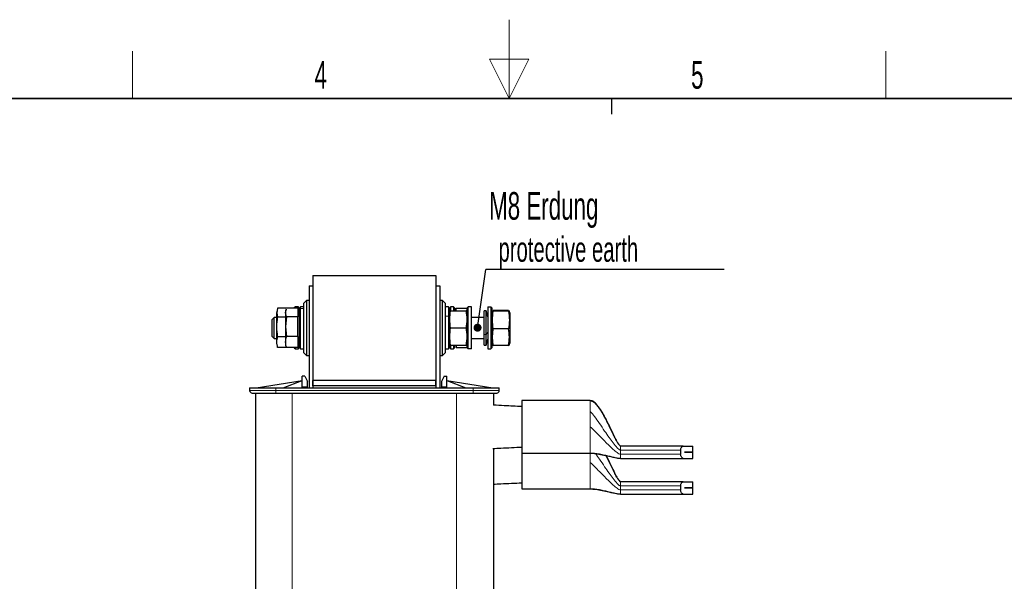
# Model space of a CAD drawing. Header units: millimetres. Extents: x 5 to 418, y 2 to 292.
# Tile 23 of 24: x 155 to 280, y 221 to 292. Entities that reach past the tile are written whole.
import ezdxf

# ---------------------------------------------------------------- set-up
doc = ezdxf.new("R2010")
doc.units = ezdxf.units.MM
doc.layers.add('SLD-0', color=7, linetype='Continuous')
doc.styles.add('SLDTEXTSTYLE0', font='TXT', dxfattribs={"width": 0.605})
doc.dimstyles.new('SLDDIMSTYLE1', dxfattribs={"dimtxt": 0.18, "dimasz": 1.016, "dimexe": 0, "dimexo": 0.0625, "dimgap": 0, "dimtad": 0, "dimtih": 1, "dimtoh": 1, "dimdec": 0, "dimrnd": 1e-09, "dimzin": 0, "dimdsep": 46, "dimtxsty": 'Standard', "dimblk1": 'DOT', "dimblk2": 'DOT', "dimsah": 1, "dimcen": 0.09, "dimadec": 0, "dimazin": 0, "dimtfac": 1.016, "dimtdec": 0, "dimtofl": 0, "dimtmove": 0, "dimatfit": 3, "dimldrblk": 'DOT', "dimfxl": 1, "dimfrac": 2, "dimtolj": 1, "dimtzin": 0, "dimarcsym": 0})

# ---------------------------------------------------------------- blocks, each defined once
blk = doc.blocks.new('SW_NOTE_0_15')
at = {"layer": 'SLD-0', "color": 0}
blk.add_line((30.24, 0), (0, 0), dxfattribs=at)
at = {"layer": 'SLD-0', "color": 0, "attachment_point": 1, "style": 'SLDTEXTSTYLE0'}
for s, insert, char_height in [('M8 Erdung', (0.44, 9.83), 3.5), ('protective earth', (1.63, 4.17), 3.175)]:
    blk.add_mtext(s, dxfattribs=dict(at, insert=insert, char_height=char_height))
blk = doc.blocks.new('_Dot')
at = {"color": 0, "linetype": 'ByBlock', "lineweight": -2}
blk.add_line((-0.5, 0), (-1, 0), dxfattribs=at)
at = {"color": 0, "linetype": 'ByBlock', "const_width": 0.5}
blk.add_lwpolyline([(-0.25, 0, 1), (0.25, 0, 1)], format="xyb", close=True, dxfattribs=at)

msp = doc.modelspace()

# ---------------------------------------------------------------- linework, layer by layer
at = {"color": 7, "linetype": 'Continuous', "lineweight": 25}
for p, q in [((192.1163, 260.0682), (207.7163, 260.0682)), ((192.1163, 260.0682), (192.1163, 246.7348)), ((207.7163, 260.0682), (207.7163, 246.7348)), ((191.6163, 258.7348), (191.6163, 245.8182)), ((191.6163, 258.7348), (192.1163, 258.7348)), ((192.1163, 258.7348), (192.1163, 245.8182)), ((207.7163, 258.7348), (208.2163, 258.7348)), ((207.7163, 258.7348), (207.7163, 245.8182)), ((208.2163, 258.7348), (208.2163, 245.8182)), ((189.8829, 256.0682), (189.7496, 255.9348)), ((190.2829, 256.0682), (189.8829, 256.0682)), ((189.8829, 255.8945), (189.8829, 256.0682)), ((190.2829, 255.4168), (190.2829, 256.0682)), ((190.5496, 256.0682), (190.4163, 255.9348)), ((190.9496, 256.0682), (190.5496, 256.0682)), ((190.5496, 255.891), (190.5496, 256.0682)), ((191.2829, 256.9015), (190.9496, 256.5682)), ((190.9496, 250.2348), (190.9496, 256.5682)), ((191.6163, 256.9015), (191.2829, 256.9015)), ((191.2829, 256.9015), (191.2829, 249.9015)), ((208.5496, 256.9015), (208.2163, 256.9015)), ((208.8829, 256.5682), (208.5496, 256.9015)), ((208.5496, 255.9544), (208.5496, 256.9015)), ((208.5496, 249.9015), (208.5496, 255.9544)), ((208.8829, 256.5682), (208.8829, 255.7113)), ((209.2829, 256.0682), (208.8829, 256.0682)), ((209.4163, 255.9348), (209.2829, 256.0682)), ((209.2829, 256.0682), (209.2829, 254.903)), ((209.9496, 256.0682), (209.5496, 256.0682)), ((209.5496, 256.0682), (209.5496, 255.5935)), ((210.0829, 255.9348), (209.9496, 256.0682)), ((209.9496, 256.0682), (209.9496, 255.5682)), ((211.6829, 255.9348), (211.8163, 256.0682)), ((211.8163, 250.7348), (211.8163, 256.0682)), ((212.2163, 256.0682), (211.8163, 256.0682)), ((212.2163, 250.7348), (212.2163, 256.0682)), ((214.2829, 256.0682), (214.6829, 256.0682)), ((214.2829, 256.0682), (214.2829, 250.7348)), ((214.6829, 256.0682), (214.6829, 250.7348)), ((214.8163, 255.9348), (214.6829, 256.0682)), ((187.2053, 254.7348), (186.9496, 254.4792)), ((187.4829, 254.7348), (187.2053, 254.7348)), ((187.2053, 252.0682), (187.2053, 254.7348)), ((187.6139, 255.8235), (187.4829, 255.3348)), ((187.4829, 255.3348), (187.4829, 255.133)), ((187.4829, 255.133), (187.4829, 251.4682)), ((187.6353, 255.8985), (187.5455, 255.342)), ((187.5455, 255.342), (187.6353, 254.7855)), ((189.5973, 255.8985), (187.6353, 255.8985)), ((188.6496, 254.7855), (187.6353, 254.7855)), ((188.7344, 255.8011), (188.6496, 255.5682)), ((188.6496, 255.3626), (188.749, 255.7958)), ((188.6496, 255.5682), (188.6496, 255.3626)), ((188.7716, 254.8307), (188.6496, 255.3626)), ((188.6496, 255.3626), (188.6496, 253.5842)), ((188.7716, 254.8307), (188.6496, 253.5842)), ((190.2163, 255.8945), (188.7716, 255.8945)), ((190.2163, 254.8307), (188.7716, 254.8307)), ((189.7496, 255.8945), (189.7496, 255.9348)), ((190.2163, 255.8945), (190.2163, 254.8307)), ((190.4163, 255.3398), (190.2163, 255.4553)), ((190.2163, 252.3377), (190.2163, 254.8307)), ((190.4163, 255.7348), (190.2829, 255.7348)), ((190.4163, 255.7665), (190.4163, 255.9348)), ((190.4163, 250.8682), (190.4163, 255.7665)), ((190.5496, 250.7348), (190.5496, 255.891)), ((208.8829, 255.7113), (208.8829, 250.2348)), ((209.2829, 254.903), (209.2829, 250.7348)), ((209.4163, 255.9348), (209.4163, 254.8279)), ((209.5496, 255.7348), (209.4163, 255.7348)), ((209.4788, 255.5682), (209.4163, 255.3348)), ((209.4163, 254.8279), (209.4163, 250.8682)), ((209.5686, 255.5682), (211.5306, 255.5682)), ((210.0829, 255.9348), (210.0829, 255.5682)), ((210.2829, 255.8953), (211.6829, 255.8953)), ((210.2829, 255.5682), (210.2829, 255.8953)), ((211.6204, 255.5682), (211.5306, 255.5682)), ((211.6829, 255.3348), (211.6204, 255.5682)), ((211.6829, 250.8682), (211.6829, 255.9348)), ((213.8163, 254.7348), (212.2163, 254.7348)), ((214.0829, 255.5682), (213.8163, 255.5682)), ((213.8163, 252.5716), (213.8163, 255.5682)), ((214.2829, 254.8015), (214.0829, 255.5682)), ((214.0829, 252.5716), (214.0829, 255.5682)), ((214.8163, 255.9348), (214.8163, 250.8682)), ((214.8796, 255.5711), (214.8163, 255.3348)), ((216.9306, 255.6145), (214.9686, 255.6145)), ((216.9306, 255.5186), (214.9686, 255.5186)), ((217.0829, 255.3348), (217.0196, 255.5711)), ((217.0829, 255.3348), (217.0829, 253.3274)), ((186.9496, 252.3238), (186.9496, 254.4792)), ((188.6496, 253.5842), (188.7716, 252.3377)), ((188.6496, 253.5842), (188.6496, 251.6231)), ((186.9496, 252.3238), (187.2053, 252.0682)), ((188.6496, 252.2886), (187.6353, 252.2886)), ((190.2163, 252.3377), (188.7716, 252.3377)), ((190.2163, 252.3377), (190.2163, 250.9086)), ((209.5686, 253.4015), (211.5306, 253.4015)), ((213.8163, 251.2348), (213.8163, 252.5716)), ((214.0829, 251.2348), (214.0829, 252.5716)), ((214.8788, 252.2471), (214.9686, 253.3056)), ((214.9686, 251.1885), (214.8788, 252.2471)), ((216.9306, 253.3056), (214.9686, 253.3056)), ((217.0829, 253.3274), (217.0829, 251.4682)), ((187.2053, 252.0682), (187.4829, 252.0682)), ((187.4829, 251.4682), (187.6138, 250.9797)), ((187.6228, 250.9821), (187.6353, 250.9046)), ((188.6496, 251.6231), (188.6496, 251.2348)), ((188.6496, 251.2348), (188.7344, 251.0019)), ((188.749, 251.0072), (188.7716, 250.9086)), ((190.2163, 251.3477), (190.4163, 251.4632)), ((190.2829, 250.7348), (190.2829, 251.3862)), ((190.2829, 251.0682), (190.4163, 251.0682)), ((209.4163, 251.4682), (209.4788, 251.2348)), ((209.4163, 251.0682), (209.5496, 251.0682)), ((209.5496, 251.1939), (209.5496, 250.7348)), ((209.5686, 251.2348), (211.5306, 251.2348)), ((209.9496, 251.2348), (209.9496, 250.7348)), ((210.0829, 251.2348), (210.0829, 250.8682)), ((210.2829, 251.2348), (210.2829, 250.9077)), ((211.6204, 251.2348), (211.5306, 251.2348)), ((211.6829, 251.4682), (211.6204, 251.2348)), ((212.2163, 252.0682), (213.8163, 252.0682)), ((213.8163, 251.2348), (214.0829, 251.2348)), ((214.0829, 251.2348), (214.2829, 252.0015)), ((214.8163, 251.4682), (214.8796, 251.2319)), ((214.8847, 251.2333), (214.9686, 251.1885)), ((216.9306, 251.1885), (214.9686, 251.1885)), ((216.9306, 251.1885), (217.0145, 251.2333)), ((217.0196, 251.2319), (217.0829, 251.4682)), ((189.5973, 250.9046), (187.6353, 250.9046)), ((190.2163, 250.9086), (188.7716, 250.9086)), ((189.7496, 250.8682), (189.7496, 250.9086)), ((189.7496, 250.8682), (189.8829, 250.7348)), ((189.8829, 250.7348), (189.8829, 250.9086)), ((189.8829, 250.7348), (190.2829, 250.7348)), ((190.4163, 250.8682), (190.5496, 250.7348)), ((190.5496, 250.7348), (190.9496, 250.7348)), ((190.9496, 250.2348), (191.2829, 249.9015)), ((191.2829, 249.9015), (191.6163, 249.9015)), ((208.2163, 249.9015), (208.5496, 249.9015)), ((208.5496, 249.9015), (208.8829, 250.2348)), ((208.8829, 250.7348), (209.2829, 250.7348)), ((209.2829, 250.7348), (209.4163, 250.8682)), ((209.5496, 250.7348), (209.9496, 250.7348)), ((209.9496, 250.7348), (210.0829, 250.8682)), ((210.2829, 250.9077), (211.6829, 250.9077)), ((211.6829, 250.8682), (211.8163, 250.7348)), ((212.2163, 250.7348), (211.8163, 250.7348)), ((214.2829, 250.7348), (214.6829, 250.7348)), ((214.8163, 250.8682), (214.6829, 250.7348)), ((190.7496, 245.9348), (190.7496, 247.2682)), ((191.0829, 247.2682), (190.7496, 247.2682)), ((191.0829, 247.2682), (191.4163, 246.6015)), ((208.7496, 247.2682), (208.4163, 246.6015)), ((208.7496, 247.2682), (209.0829, 247.2682)), ((209.0829, 245.9348), (209.0829, 247.2682)), ((184.9163, 245.8182), (190.7496, 246.7515)), ((188.3247, 245.8182), (190.7496, 246.7515)), ((191.4163, 245.9348), (191.4163, 246.6015)), ((207.7163, 246.7348), (192.1163, 246.7348)), ((192.1163, 246.0682), (192.1163, 246.7348)), ((207.7163, 246.0682), (192.1163, 246.0682)), ((192.1163, 246.0682), (192.1163, 245.8182)), ((207.7163, 246.0682), (207.7163, 246.7348)), ((207.7163, 246.0682), (207.7163, 245.8182)), ((208.4163, 246.6015), (208.4163, 245.9348)), ((209.0829, 246.7515), (211.5078, 245.8182)), ((209.0829, 246.7515), (214.9163, 245.8182)), ((184.0829, 245.8182), (184.0829, 245.4848)), ((184.0829, 245.8182), (187.4163, 245.8182)), ((184.8329, 245.1515), (184.8329, 206.9848)), ((184.8329, 245.1515), (189.4996, 245.1515)), ((187.4163, 245.8182), (212.4163, 245.8182)), ((189.4996, 245.1515), (210.3329, 245.1515)), ((190.7496, 245.8182), (190.7496, 245.9348)), ((191.4163, 245.8182), (191.4163, 245.9348)), ((208.4163, 245.9348), (208.4163, 245.8182)), ((209.0829, 245.8182), (209.0829, 245.9348)), ((210.3329, 245.1515), (214.9996, 245.1515)), ((212.4163, 245.8182), (215.7496, 245.8182)), ((214.9996, 245.1515), (214.9996, 243.608)), ((215.7496, 245.4848), (215.7496, 245.8182)), ((227.2829, 244.1957), (218.6163, 244.1957)), ((218.6163, 244.1957), (218.6163, 237.5291)), ((214.9996, 238.1175), (214.9996, 206.9848)), ((218.6163, 237.5291), (227.2829, 237.5291)), ((218.6163, 237.5291), (218.6163, 232.9987)), ((239.0811, 238.4291), (231.1163, 238.4291)), ((238.7381, 237.9068), (238.7381, 237.3846)), ((239.0811, 238.4291), (240.2829, 238.4291)), ((239.2326, 237.6441), (239.2326, 237.6474)), ((239.2326, 237.6474), (240.2829, 237.6474)), ((240.2829, 237.6441), (239.2326, 237.6441)), ((240.2829, 237.6474), (240.2829, 238.4291)), ((240.2829, 236.8624), (240.2829, 237.6441)), ((231.1163, 236.8624), (239.0811, 236.8624)), ((239.0811, 236.8624), (240.2829, 236.8624)), ((239.0811, 233.8987), (231.1163, 233.8987)), ((239.0811, 233.8987), (240.2829, 233.8987)), ((240.2829, 233.1171), (240.2829, 233.8987)), ((218.6163, 232.9987), (227.2829, 232.9987)), ((231.1163, 232.3321), (239.0811, 232.3321)), ((238.7381, 233.3765), (238.7381, 232.8543)), ((239.0811, 232.3321), (240.2829, 232.3321)), ((239.2326, 233.1137), (239.2326, 233.1171)), ((239.2326, 233.1171), (240.2829, 233.1171)), ((240.2829, 233.1137), (239.2326, 233.1137)), ((240.2829, 232.3321), (240.2829, 233.1137))]:
    msp.add_line(p, q, dxfattribs=at)
at = {"color": 7, "linetype": 'Continuous', "lineweight": 18}
for p, q in [((187.4829, 255.133), (187.5455, 255.342)), ((190.4163, 255.7665), (190.5496, 255.891)), ((190.9496, 255.891), (190.5496, 255.891)), ((208.8829, 254.903), (209.2829, 254.903)), ((209.4163, 254.8279), (209.2829, 254.903)), ((209.4163, 255.0758), (209.5686, 255.5682)), ((214.0829, 252.5716), (213.8163, 252.5716)), ((214.2829, 252.8652), (214.0829, 252.5716)), ((214.8163, 252.3714), (214.8788, 252.2471)), ((217.0829, 253.3274), (216.9306, 253.3056)), ((189.5983, 250.9086), (189.5973, 250.9046)), ((184.0829, 245.4848), (187.4163, 245.4848)), ((187.4163, 245.4848), (187.4163, 245.8182)), ((187.4163, 245.4848), (187.4163, 245.1515)), ((212.4163, 245.4848), (187.4163, 245.4848)), ((189.4996, 245.1515), (189.4996, 206.9848)), ((191.4163, 245.9348), (190.7496, 245.9348)), ((208.4163, 245.9348), (209.0829, 245.9348)), ((210.3329, 245.1515), (210.3329, 206.9848)), ((212.4163, 245.8182), (212.4163, 245.4848)), ((212.4163, 245.4848), (212.4163, 245.1515)), ((212.4163, 245.4848), (215.7496, 245.4848)), ((227.2829, 244.1891), (227.2829, 244.1957)), ((227.2829, 242.6593), (227.2829, 242.8217)), ((227.2829, 237.5291), (227.2829, 237.5356)), ((231.1163, 238.0809), (231.1163, 237.9068)), ((231.1163, 237.9068), (231.1163, 237.3846)), ((231.1163, 237.9068), (238.7381, 237.9068)), ((238.7381, 237.3846), (231.1163, 237.3846)), ((231.1163, 233.5506), (231.1163, 233.3765)), ((227.2829, 232.9987), (227.2829, 233.0053)), ((231.1163, 233.3765), (231.1163, 232.8543)), ((231.1163, 233.3765), (238.7381, 233.3765)), ((238.7381, 232.8543), (231.1163, 232.8543))]:
    msp.add_line(p, q, dxfattribs=at)
at = {"color": 7, "linetype": 'Continuous', "lineweight": 25}
for centre, start, end in [((184.4163, 245.4848), 180, 270), ((215.4163, 245.4848), 270, 0)]:
    msp.add_arc(centre, 0.3333, start, end, dxfattribs=at)
for points, knots in [([(187.6353, 252.2886), (187.5904, 252.7047), (187.5006, 253.537), (187.5904, 254.3694), (187.6353, 254.7855)], [0, 0, 0, 0, 0.4999949, 1, 1, 1, 1]), ([(209.4789, 255.5682), (209.4789, 255.5682), (209.449, 255.5682), (209.5088, 255.5682), (209.5686, 255.5682)], [0, 0, 0, 0, 0.00174644, 1, 1, 1, 1]), ([(209.5686, 253.4015), (209.5237, 253.7626), (209.4339, 254.4848), (209.5237, 255.2071), (209.5686, 255.5682)], [0, 0, 0, 0, 0.4999949, 1, 1, 1, 1]), ([(211.5306, 255.5682), (211.5755, 255.2071), (211.6653, 254.4848), (211.5755, 253.7626), (211.5306, 253.4015)], [0, 0, 0, 0, 0.499994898, 1, 1, 1, 1]), ([(214.9686, 255.5186), (214.9106, 255.5346), (214.8487, 255.5517), (214.8826, 255.5687), (214.8847, 255.5698)], [0, 0, 0, 0, 0.9379251, 1, 1, 1, 1]), ([(214.9686, 253.3056), (214.9237, 253.6745), (214.8339, 254.4121), (214.9237, 255.1498), (214.9686, 255.5186)], [0, 0, 0, 0, 0.499994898, 1, 1, 1, 1]), ([(217.0145, 255.5698), (217.0166, 255.5687), (217.0505, 255.5517), (216.9886, 255.5346), (216.9306, 255.5186)], [0, 0, 0, 0, 0.06205574, 1, 1, 1, 1]), ([(216.9306, 255.5186), (216.9755, 255.1498), (217.0653, 254.4121), (216.9755, 253.6745), (216.9306, 253.3056)], [0, 0, 0, 0, 0.4999949, 1, 1, 1, 1]), ([(187.6353, 250.9046), (187.5904, 251.1352), (187.5006, 251.5966), (187.5904, 252.0579), (187.6353, 252.2886)], [0, 0, 0, 0, 0.499994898, 1, 1, 1, 1]), ([(188.6496, 251.6231), (188.6633, 251.8041), (188.6814, 252.0438), (188.7538, 252.2798), (188.7716, 252.3377)], [0, 0, 0, 0, 0.754676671, 1, 1, 1, 1]), ([(209.5686, 251.2348), (209.5237, 251.596), (209.4339, 252.3182), (209.5237, 253.0404), (209.5686, 253.4015)], [0, 0, 0, 0, 0.499994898, 1, 1, 1, 1]), ([(211.5306, 253.4015), (211.5755, 253.0404), (211.6653, 252.3182), (211.5755, 251.596), (211.5306, 251.2348)], [0, 0, 0, 0, 0.4999949, 1, 1, 1, 1]), ([(216.9306, 251.1885), (216.9756, 251.542), (217.0653, 252.2477), (216.9755, 252.9534), (216.9306, 253.3056)], [0, 0, 0, 0, 0.50087292, 1, 1, 1, 1]), ([(188.7716, 250.9086), (188.7692, 250.916), (188.6945, 251.1515), (188.6717, 251.3911), (188.6496, 251.6231)], [0, 0, 0, 0, 0.03148504, 1, 1, 1, 1]), ([(209.4789, 251.2348), (209.4789, 251.2348), (209.449, 251.2348), (209.5088, 251.2348), (209.5686, 251.2348)], [0, 0, 0, 0, 0.00174644, 1, 1, 1, 1]), ([(184.4163, 245.1515), (184.4563, 245.1515), (184.518, 245.1515), (184.8921, 245.1515), (185.2793, 245.1515), (185.7599, 245.1515), (186.4583, 245.1515), (187.0389, 245.1515), (187.4163, 245.1515)], [0, 0, 0, 0, 0.23945684, 0.36836066, 0.5, 0.63163934, 0.76054316, 1, 1, 1, 1]), ([(212.4163, 245.1515), (212.7937, 245.1515), (213.3742, 245.1515), (214.0726, 245.1515), (214.5533, 245.1515), (214.9405, 245.1515), (215.3145, 245.1515), (215.3762, 245.1515), (215.4163, 245.1515)], [0, 0, 0, 0, 0.23945684, 0.36836066, 0.5, 0.63163934, 0.76054316, 1, 1, 1, 1]), ([(218.6163, 243.4268), (217.8687, 243.4635), (216.662, 243.5227), (215.4578, 243.5845), (214.9996, 243.608)], [0, 0, 0, 0, 0.619476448, 1, 1, 1, 1]), ([(230.6429, 239.0312), (230.5648, 239.1802), (230.4043, 239.4864), (230.069, 240.1913), (229.691, 240.9957), (229.2317, 241.922), (228.7614, 242.7835), (228.2743, 243.5359), (227.8094, 243.9935), (227.5135, 244.1669), (227.3579, 244.1863), (227.2829, 244.1957)], [0, 0, 0, 0, 0.07998968, 0.16428733, 0.37276412, 0.50266348, 0.6559568, 0.8399676, 0.92611225, 0.96441437, 1, 1, 1, 1]), ([(227.2829, 244.1891), (227.4206, 244.1467), (227.7225, 244.0536), (228.1329, 243.6106), (228.5794, 242.9959), (229.0428, 242.1966), (229.5326, 241.2481), (230.0021, 240.2771), (230.4302, 239.398), (230.7472, 238.8088), (230.9558, 238.521), (231.0468, 238.452), (231.0816, 238.4332), (231.1054, 238.4304), (231.1163, 238.4291)], [0, 0, 0, 0, 0.07811529, 0.17123727, 0.278784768, 0.418332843, 0.562986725, 0.720544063, 0.855780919, 0.952985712, 0.985558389, 0.991326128, 0.996058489, 1, 1, 1, 1]), ([(214.9467, 238.1148), (215.2837, 238.1323), (216.5061, 238.1956), (217.7299, 238.2551), (218.6163, 238.2982)], [0, 0, 0, 0, 0.27572858, 1, 1, 1, 1]), ([(227.2829, 237.5291), (227.5122, 237.5132), (228.021, 237.4781), (228.807, 237.3182), (229.6904, 237.1327), (230.4573, 236.9405), (230.952, 236.8819), (231.1163, 236.8624)], [0, 0, 0, 0, 0.17687044, 0.39242473, 0.61652172, 0.87268792, 1, 1, 1, 1]), ([(238.7381, 237.9068), (238.7412, 237.9579), (238.7476, 238.06), (238.795, 238.1977), (238.8653, 238.3142), (238.9642, 238.408), (239.0396, 238.4216), (239.0811, 238.4291)], [0, 0, 0, 0, 0.17005021, 0.33957853, 0.52173559, 0.73639901, 1, 1, 1, 1]), ([(239.0811, 236.8624), (239.0343, 236.8719), (238.9453, 236.89), (238.8346, 237.0149), (238.764, 237.1698), (238.7397, 237.2978), (238.7383, 237.3703), (238.7381, 237.3846)], [0, 0, 0, 0, 0.29649618, 0.56392629, 0.75741285, 0.9519866, 1, 1, 1, 1]), ([(229.2668, 237.2183), (229.3503, 237.0598), (229.6105, 236.5659), (230.0013, 235.7456), (230.4303, 234.8679), (230.7472, 234.2784), (230.9558, 233.9907), (231.0468, 233.9217), (231.0816, 233.9029), (231.1054, 233.9), (231.1163, 233.8987)], [0, 0, 0, 0, 0.14548091, 0.45356252, 0.71799951, 0.90807005, 0.97176143, 0.98303944, 0.99229292, 1, 1, 1, 1]), ([(230.6429, 234.5008), (230.5648, 234.6499), (230.4044, 234.956), (230.0687, 235.6608), (229.7153, 236.4201), (229.418, 237.0093), (229.3182, 237.2072)], [0, 0, 0, 0, 0.16727336, 0.34355548, 0.77951936, 1, 1, 1, 1]), ([(214.9996, 233.593), (215.319, 233.6092), (216.5238, 233.6701), (217.7299, 233.7273), (218.6163, 233.7694)], [0, 0, 0, 0, 0.26512539, 1, 1, 1, 1]), ([(238.7381, 233.3765), (238.7412, 233.4276), (238.7476, 233.5296), (238.795, 233.6674), (238.8653, 233.7839), (238.9642, 233.8776), (239.0396, 233.8912), (239.0811, 233.8987)], [0, 0, 0, 0, 0.17005021, 0.33957853, 0.52173559, 0.73639901, 1, 1, 1, 1]), ([(227.2829, 232.9987), (227.5122, 232.9829), (228.021, 232.9477), (228.807, 232.7879), (229.6904, 232.6023), (230.4573, 232.4102), (230.952, 232.3515), (231.1163, 232.3321)], [0, 0, 0, 0, 0.17687044, 0.39242473, 0.61652172, 0.87268792, 1, 1, 1, 1]), ([(239.0811, 232.3321), (239.0343, 232.3415), (238.9453, 232.3596), (238.8346, 232.4846), (238.764, 232.6394), (238.7397, 232.7675), (238.7383, 232.8399), (238.7381, 232.8543)], [0, 0, 0, 0, 0.29649618, 0.56392629, 0.75741285, 0.9519866, 1, 1, 1, 1])]:
    msp.add_open_spline(points, degree=3, knots=knots, dxfattribs=at)
at = {"color": 7, "linetype": 'Continuous', "lineweight": 18}
for points in [[(227.2829, 242.8217), (227.2829, 243.0104), (227.2829, 243.3877), (227.2829, 243.804), (227.2829, 244.0968), (227.2829, 244.1584), (227.2829, 244.1891)], [(227.2829, 240.8624), (227.2829, 241.1807), (227.2829, 241.8174), (227.2829, 242.3787), (227.2829, 242.6593)], [(227.2829, 237.5356), (227.2829, 237.5602), (227.2829, 237.6093), (227.2829, 237.8298), (227.2829, 238.1493), (227.2829, 238.5671), (227.2829, 239.0657), (227.2829, 239.628), (227.2829, 240.2341), (227.2829, 240.653), (227.2829, 240.8624)], [(231.1163, 238.4291), (231.1163, 238.4243), (231.1163, 238.4147), (231.1163, 238.3392), (231.1163, 238.2278), (231.1163, 238.1299), (231.1163, 238.0809)], [(231.1163, 237.3846), (231.1163, 237.3162), (231.1163, 237.1793), (231.1163, 237.0067), (231.1163, 236.8859), (231.1163, 236.8702), (231.1163, 236.8624)], [(227.2829, 233.0053), (227.2829, 233.0299), (227.2829, 233.079), (227.2829, 233.2995), (227.2829, 233.6189), (227.2829, 234.0368), (227.2829, 234.5353), (227.2829, 235.0977), (227.2829, 235.7037), (227.2829, 236.1226), (227.2829, 236.3321)], [(231.1163, 233.8987), (231.1163, 233.8939), (231.1163, 233.8844), (231.1163, 233.8089), (231.1163, 233.6975), (231.1163, 233.5996), (231.1163, 233.5506)], [(231.1163, 232.8543), (231.1163, 232.7858), (231.1163, 232.649), (231.1163, 232.4764), (231.1163, 232.3556), (231.1163, 232.3399), (231.1163, 232.3321)]]:
    msp.add_open_spline(points, degree=3, dxfattribs=at)
for points, knots in [([(231.1163, 237.9068), (231.0995, 237.9088), (231.0618, 237.9134), (230.9896, 237.9487), (230.8546, 238.0441), (230.5676, 238.333), (230.1593, 238.8466), (229.6424, 239.5571), (229.0642, 240.3886), (228.4511, 241.2736), (227.8564, 242.126), (227.4597, 242.6072), (227.2829, 242.8217)], [0, 0, 0, 0, 0.007604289, 0.017055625, 0.036235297, 0.08381523, 0.205897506, 0.344583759, 0.499077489, 0.687083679, 0.860557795, 1, 1, 1, 1]), ([(231.1163, 237.3846), (231.0845, 237.3892), (231.0097, 237.3999), (230.8634, 237.474), (230.5765, 237.6629), (230.1697, 238.0132), (229.654, 238.4979), (229.0777, 239.0718), (228.4647, 239.6951), (227.8646, 240.3107), (227.4626, 240.692), (227.2829, 240.8624)], [0, 0, 0, 0, 0.01764864, 0.04159276, 0.092259, 0.21716993, 0.35598693, 0.50887296, 0.6934476, 0.86296873, 1, 1, 1, 1]), ([(231.1163, 236.8624), (231.096, 236.863), (231.0506, 236.8642), (230.9803, 236.8719), (230.851, 236.8898), (230.5724, 236.9431), (230.1622, 237.0381), (229.6434, 237.1631), (229.0641, 237.2999), (228.4501, 237.4261), (227.8535, 237.5304), (227.4592, 237.534), (227.2829, 237.5356)], [0, 0, 0, 0, 0.01067319, 0.02399871, 0.04023302, 0.08988454, 0.21339962, 0.35156052, 0.50447549, 0.69005206, 0.86141781, 1, 1, 1, 1]), ([(227.2829, 236.3321), (227.2829, 236.6537), (227.2829, 237.0729), (227.2829, 237.443), (227.2829, 237.5291)], [0, 0, 0, 0, 0.76742351, 1, 1, 1, 1]), ([(231.1163, 233.3765), (231.0995, 233.3785), (231.0618, 233.383), (230.9896, 233.4183), (230.8546, 233.5138), (230.5676, 233.8027), (230.1592, 234.3162), (229.6425, 235.027), (229.0637, 235.8571), (228.4928, 236.6914), (228.0968, 237.238), (227.9276, 237.4717)], [0, 0, 0, 0, 0.00918972, 0.02061158, 0.04379006, 0.10129002, 0.24882544, 0.41642664, 0.60313104, 0.83033497, 1, 1, 1, 1]), ([(231.1163, 232.8543), (231.0845, 232.8588), (231.0097, 232.8696), (230.8634, 232.9437), (230.5765, 233.1326), (230.1697, 233.4829), (229.654, 233.9676), (229.0777, 234.5414), (228.4647, 235.1647), (227.8646, 235.7804), (227.4626, 236.1616), (227.2829, 236.3321)], [0, 0, 0, 0, 0.01764864, 0.04159276, 0.092259, 0.21716993, 0.35598693, 0.50887296, 0.6934476, 0.86296873, 1, 1, 1, 1]), ([(231.1163, 232.3321), (231.096, 232.3326), (231.0506, 232.3339), (230.9803, 232.3415), (230.851, 232.3595), (230.5724, 232.4127), (230.1622, 232.5078), (229.6434, 232.6328), (229.0641, 232.7695), (228.4501, 232.8958), (227.8535, 233.0001), (227.4592, 233.0037), (227.2829, 233.0053)], [0, 0, 0, 0, 0.01067319, 0.02399871, 0.04023302, 0.08988454, 0.21339962, 0.35156052, 0.50447549, 0.69005206, 0.86141781, 1, 1, 1, 1])]:
    msp.add_open_spline(points, degree=3, knots=knots, dxfattribs=at)
at = {"layer": 'SLD-0', "lineweight": 18}
for p, q in [((217, 292.5), (217, 282.5)), ((169.25, 282.5), (169.25, 288.5)), ((264.75, 282.5), (264.75, 288.5)), ((219.5, 287.5), (214.5, 287.5)), ((214.5, 287.5), (217, 282.5)), ((217, 282.5), (219.5, 287.5))]:
    msp.add_line(p, q, dxfattribs=at)
at = {"layer": 'SLD-0', "lineweight": 35}
msp.add_line((408, 282.5), (26, 282.5), dxfattribs=at)
at = {"layer": 'SLD-0'}
msp.add_line((230, 280.5), (230, 282.5), dxfattribs=at)
msp.add_line((230, 280.5), (230, 282.5), dxfattribs=at)

# ---------------------------------------------------------------- block references
msp.add_blockref('SW_NOTE_0_15', (214.0178, 260.8042), dxfattribs=at)

# ---------------------------------------------------------------- texts
at = {"layer": 'SLD-0', "char_height": 3.5, "attachment_point": 2, "style": 'SLDTEXTSTYLE0'}
for s, insert in [('4', (193.1027, 287.243)), ('5', (240.8527, 287.243))]:
    msp.add_mtext(s, dxfattribs=dict(at, insert=insert))

# ---------------------------------------------------------------- leaders
at = {"layer": 'SLD-0'}
msp.add_leader([(212.9886, 253.4352), (214.0178, 260.8042)], dimstyle='SLDDIMSTYLE1', dxfattribs=at)

doc.saveas('drawing.dxf')
